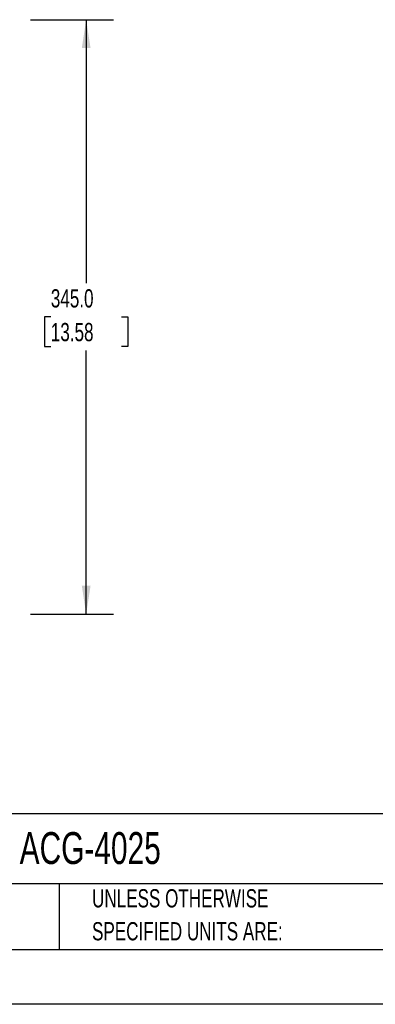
# Model space of a CAD drawing. Header units: millimetres. Extents: x 0 to 1397, y 0 to 1080.
# Tile 14 of 27: x 796 to 1002, y 0 to 571. Entities that reach past the tile are written whole.
import ezdxf

# ---------------------------------------------------------------- set-up
doc = ezdxf.new("R2010")
doc.units = ezdxf.units.MM
doc.header["$LTSCALE"] = 5
doc.linetypes.add('CENTERX2', pattern=[20.32, 12.7, -2.54, 2.54, -2.54])
doc.layers.add('DIMENSIONS', color=140, linetype='Continuous', lineweight=25)
doc.layers.add('TEXT', color=140, linetype='Continuous', lineweight=25)
doc.styles.add('SLDTEXTSTYLE0', font='TXT', dxfattribs={"width": 0.7})
doc.dimstyles.new('SLDDIMSTYLE5', dxfattribs={"dimtxt": 10.790039, "dimasz": 16.51, "dimexe": 0, "dimexo": 0.0625, "dimgap": 2.69751, "dimtad": 0, "dimtih": 1, "dimtoh": 1, "dimrnd": 1e-09, "dimzin": 4, "dimdsep": 46, "dimtxsty": 'SLDTEXTSTYLE0', "dimsah": 1, "dimcen": 0.09, "dimadec": 0, "dimazin": 1, "dimtfac": 1, "dimtofl": 0, "dimtmove": 0, "dimatfit": 3, "dimfxl": 0, "dimfrac": 2, "dimtolj": 1, "dimtzin": 12, "dimarcsym": 0})

# ---------------------------------------------------------------- blocks, each defined once
blk = doc.blocks.new('SW_NOTE_0_2')
at = {"layer": 'TEXT', "color": 0, "linetype": 'CENTERX2', "lineweight": 18, "char_height": 10.5833, "attachment_point": 1, "style": 'SLDTEXTSTYLE0'}
for s, insert in [('UNLESS OTHERWISE', (0, 13.64)), ('SPECIFIED UNITS ARE:', (0, -5.47))]:
    blk.add_mtext(s, dxfattribs=dict(at, insert=insert))
blk = doc.blocks.new('_D_14')
at = {"layer": 'DIMENSIONS'}
for p, q in [((802.32, 571.45), (850.51, 571.45)), ((834.64, 571.45), (834.64, 418.52)), ((814.12, 398.95), (810.49, 398.95)), ((810.49, 398.95), (810.49, 381.8)), ((855.16, 398.95), (858.78, 398.95)), ((858.78, 398.95), (858.78, 381.8)), ((810.49, 381.8), (814.12, 381.8)), ((834.64, 226.45), (834.64, 379.39)), ((858.78, 381.8), (855.16, 381.8)), ((802.32, 226.45), (850.51, 226.45))]:
    blk.add_line(p, q, dxfattribs=at)
for points in [[(834.64, 571.45), (832.1, 554.94), (837.18, 554.94)], [(834.64, 226.45), (837.18, 242.96), (832.1, 242.96)]]:
    blk.add_solid(points, dxfattribs=at)
at = {"layer": 'DIMENSIONS', "char_height": 10.583, "attachment_point": 1, "style": 'SLDTEXTSTYLE0'}
for s, insert in [('345.0', (814.12, 415.01)), ('13.58', (814.12, 395.45))]:
    blk.add_mtext(s, dxfattribs=dict(at, insert=insert))

msp = doc.modelspace()

# ---------------------------------------------------------------- linework, layer by layer
at = {"color": 7, "linetype": 'Continuous'}
msp.add_line((1397.012, 0.013), (0.012, 0.013), dxfattribs=at)
at = {"layer": 'TEXT'}
for p, q in [((1365.25, 110.631), (31.75, 110.631)), ((1365.25, 69.85), (31.75, 69.85)), ((818.901, 69.85), (818.901, 31.75)), ((31.75, 31.75), (1365.25, 31.75))]:
    msp.add_line(p, q, dxfattribs=at)

# ---------------------------------------------------------------- block references
at = {"layer": 'TEXT', "linetype": 'CENTERX2', "lineweight": 18}
msp.add_blockref('SW_NOTE_0_2', (838.04, 53.177), dxfattribs=at)

# ---------------------------------------------------------------- texts
at = {"layer": 'TEXT', "linetype": 'CENTERX2', "lineweight": 18, "insert": (796.039, 99.952), "char_height": 18.5208, "attachment_point": 1, "style": 'SLDTEXTSTYLE0'}
msp.add_mtext('ACG-4025', dxfattribs=at)

# ---------------------------------------------------------------- dimensions: what is measured, and where the dimension line sits
at = {"layer": 'DIMENSIONS'}
dim = msp.add_linear_dim(base=(834.637, 226.452), p1=(795.966, 571.452), p2=(795.966, 226.452), angle=90, dimstyle='SLDDIMSTYLE5', dxfattribs=at)
dim.commit()
dim.dimension.update_dxf_attribs({"geometry": '_D_14', "text_midpoint": (834.637, 398.952), "dimtype": 160})

doc.saveas('drawing.dxf')
